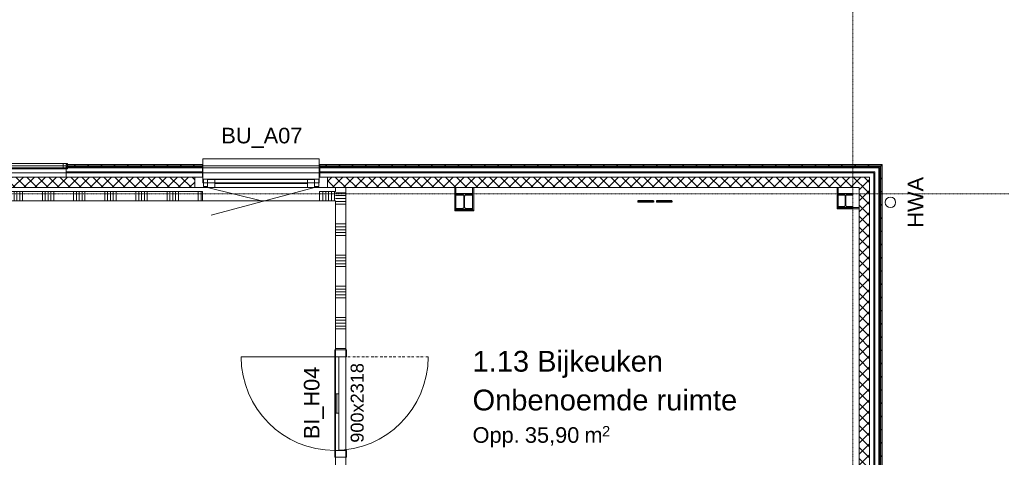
# Model space of a CAD drawing. Extents: x 0 to 92550, y 0 to 59400.
# Tile 81 of 87: x 51720 to 61197, y 31364 to 35576. Entities that reach past the tile are written whole.
import ezdxf
from ezdxf.xclip import XClip

# ---------------------------------------------------------------- set-up
doc = ezdxf.new("R2010")
doc.units = 0
doc.header["$MEASUREMENT"] = 0
doc.header["$XCLIPFRAME"] = 0
for name, pattern in [('Streep-punt fijn', [1251.000023, 626.000023, -312.5, 0, -312.5]), ('Streep-streep-punt grof', [8750, 2500, -1250, 2500, -1250, 0, -1250]), ('Wipeout_Contour', [100000, 0, -100000])]:
    doc.linetypes.add(name, pattern=pattern)
for name, color, linetype in [('ZZ 21 Buitenwand algemeen', 7, 'Continuous'), ('ZZ 21 Buitenwand spouwblad baksteen', 7, 'Continuous'), ('ZZ 22 Binnenwand metal stud', 7, 'Continuous'), ('ZZ 28 HDC staalconstructies', 7, 'Continuous'), ('ZZ 31 Ventilatieroosters', 7, 'Continuous'), ('ZZ 31 Waterslagen', 7, 'Continuous'), ('ZZ 41 Buitenwandafwerking gevelhout', 7, 'Continuous'), ('ZZ 42 Aftimmerwerk algemeen', 7, 'Continuous'), ('ZZ 52 Hemelwaterafvoeren', 7, 'Continuous'), ('ZZ 72 Vaste inrichting', 7, 'Continuous'), ('ZZ A Stramien', 7, 'Continuous'), ('ZZ Info_tekst Algemeen', 7, 'Continuous'), ('ZZ Zone Gebruiksruimten', 7, 'Continuous')]:
    doc.layers.add(name, color=color, linetype=linetype)
doc.styles.add('GENERATED_STYLE_1', font='arial.ttf')
pattern_1 = [(135, (5738.87, 6500), (53.03301, 53.03301), []), (225, (5738.87, 6500), (-53.03301, 53.03301), [])]
pattern_2 = [(225, (5738.87, 6500), (-53.03301, 53.03301), []), (315, (5738.87, 6500), (53.03301, 53.03301), [])]
pattern_3 = [(45, (5738.87, 6500), (-63.63961, 63.63961), [])]
pattern_4 = [(45, (5738.87, 6500), (-159.099, 159.099), []), (45, (5685.83, 6553.03), (-159.099, 159.099), [])]

# ---------------------------------------------------------------- blocks, each defined once
blk = doc.blocks.new('*X147')
at = {"layer": 'ZZ 22 Binnenwand metal stud', "color": 7, "linetype": 'Continuous', "lineweight": 5, "ltscale": 0.01}
for p, q in [((54758.9, 33909.7), (54858.9, 33909.7)), ((54758.9, 33882.3), (54858.9, 33882.3)), ((54758.9, 33854.9), (54858.9, 33854.9)), ((54758.9, 33827.4), (54858.9, 33827.4)), ((54758.9, 33800), (54858.9, 33800)), ((54758.9, 33609.7), (54858.9, 33609.7)), ((54758.9, 33582.3), (54858.9, 33582.3)), ((54758.9, 33554.9), (54858.9, 33554.9)), ((54758.9, 33527.4), (54858.9, 33527.4)), ((54758.9, 33500), (54858.9, 33500)), ((54758.9, 33309.7), (54858.9, 33309.7)), ((54758.9, 33282.3), (54858.9, 33282.3)), ((54758.9, 33254.9), (54858.9, 33254.9)), ((54758.9, 33227.4), (54858.9, 33227.4)), ((54758.9, 33200), (54858.9, 33200)), ((54758.9, 33009.7), (54858.9, 33009.7)), ((54758.9, 32982.3), (54858.9, 32982.3)), ((54758.9, 32954.9), (54858.9, 32954.9)), ((54758.9, 32927.4), (54858.9, 32927.4)), ((54758.9, 32900), (54858.9, 32900)), ((54758.9, 32709.7), (54858.9, 32709.7)), ((54758.9, 32682.3), (54858.9, 32682.3)), ((54758.9, 32654.9), (54858.9, 32654.9)), ((54758.9, 32627.4), (54858.9, 32627.4)), ((54758.9, 32600), (54858.9, 32600)), ((54758.9, 32409.7), (54858.9, 32409.7))]:
    blk.add_line(p, q, dxfattribs=at)
blk = doc.blocks.new('*X152')
at = {"layer": 'ZZ 22 Binnenwand metal stud', "color": 7, "linetype": 'Continuous', "lineweight": 5, "ltscale": 0.01}
for p, q in [((50848.6, 33921), (50848.6, 33833)), ((51038.9, 33921), (51038.9, 33833)), ((51066.3, 33921), (51066.3, 33833)), ((51093.7, 33921), (51093.7, 33833)), ((51121.2, 33921), (51121.2, 33833)), ((51148.6, 33921), (51148.6, 33833)), ((51338.9, 33921), (51338.9, 33833)), ((51366.3, 33921), (51366.3, 33833)), ((51393.7, 33921), (51393.7, 33833)), ((51421.2, 33921), (51421.2, 33833)), ((51448.6, 33921), (51448.6, 33833)), ((51638.9, 33921), (51638.9, 33833)), ((51666.3, 33921), (51666.3, 33833)), ((51693.7, 33921), (51693.7, 33833)), ((51721.2, 33921), (51721.2, 33833)), ((51748.6, 33921), (51748.6, 33833)), ((51938.9, 33921), (51938.9, 33833)), ((51966.3, 33921), (51966.3, 33833)), ((51993.7, 33921), (51993.7, 33833)), ((52021.2, 33921), (52021.2, 33833)), ((52048.6, 33921), (52048.6, 33833)), ((52238.9, 33921), (52238.9, 33833)), ((52266.3, 33921), (52266.3, 33833)), ((52293.7, 33921), (52293.7, 33833)), ((52321.2, 33921), (52321.2, 33833)), ((52348.6, 33921), (52348.6, 33833)), ((52538.9, 33921), (52538.9, 33833)), ((52566.3, 33921), (52566.3, 33833)), ((52593.7, 33921), (52593.7, 33833)), ((52621.2, 33921), (52621.2, 33833)), ((52648.6, 33921), (52648.6, 33833)), ((52838.9, 33921), (52838.9, 33833)), ((52866.3, 33921), (52866.3, 33833)), ((52893.7, 33921), (52893.7, 33833)), ((52921.2, 33921), (52921.2, 33833)), ((52948.6, 33921), (52948.6, 33833)), ((53138.9, 33921), (53138.9, 33833)), ((53166.3, 33921), (53166.3, 33833)), ((53193.7, 33921), (53193.7, 33833)), ((53221.2, 33921), (53221.2, 33833)), ((53248.6, 33921), (53248.6, 33833)), ((53438.9, 33921), (53438.9, 33833)), ((53466.3, 33921), (53466.3, 33833))]:
    blk.add_line(p, q, dxfattribs=at)
blk = doc.blocks.new('*X153')
at = {"layer": 'ZZ 22 Binnenwand metal stud', "color": 7, "linetype": 'Continuous', "lineweight": 5, "ltscale": 0.01}
for p, q in [((54638.9, 33921), (54638.9, 33833)), ((54666.3, 33921), (54666.3, 33833)), ((54693.7, 33921), (54693.7, 33833)), ((54721.2, 33921), (54721.2, 33833)), ((54748.6, 33921), (54748.6, 33833))]:
    blk.add_line(p, q, dxfattribs=at)
blk = doc.blocks.new('Drawing_1_1', base_point=(5738.9, 6500))
at = {"layer": 'ZZ 28 HDC staalconstructies', "linetype": 'Continuous', "lineweight": 0, "true_color": 0x000000}
h = blk.add_hatch(dxfattribs=at)
h.set_pattern_fill('515_Staal_0001', color=18, style=0, pattern_type=2)
h.set_pattern_definition([(315, (55918.87, 33748), (159.1, 159.1), []), (315, (55865.83, 33694.97), (159.1, 159.1), [])])
h.paths.add_polyline_path([(56078.9, 33748), (56078.9, 33757), (56016.9, 33757, -0.414214), (56001.9, 33772), (56001.9, 33876, -0.414214), (56016.9, 33891), (56078.9, 33891), (56078.9, 33900), (55918.9, 33900), (55918.9, 33891), (55980.9, 33891, -0.414214), (55995.9, 33876), (55995.9, 33772, -0.414214), (55980.9, 33757), (55918.9, 33757), (55918.9, 33748)])
h = blk.add_hatch(dxfattribs=at)
h.set_pattern_fill('515_Staal_0001', color=18, style=0, pattern_type=2)
h.set_pattern_definition([(315, (59598.87, 33767), (159.1, 159.1), []), (315, (59545.83, 33713.97), (159.1, 159.1), [])])
h.paths.add_polyline_path([(59598.9, 33775.5), (59598.9, 33767), (59738.9, 33767), (59738.9, 33775.5), (59683.6, 33775.5, -0.414214), (59671.6, 33787.5), (59671.6, 33879.5, -0.414214), (59683.6, 33891.5), (59738.9, 33891.5), (59738.9, 33900), (59598.9, 33900), (59598.9, 33891.5), (59654.1, 33891.5, -0.414214), (59666.1, 33879.5), (59666.1, 33787.5, -0.414214), (59654.1, 33775.5)])
h = blk.add_hatch(dxfattribs=at)
h.set_pattern_fill('515_Staal_0001', color=18, style=0, pattern_type=2)
h.set_pattern_definition(pattern_4)
h.paths.add_polyline_path([(57819.7, 33819.3), (57819.7, 33831.3), (57670.1, 33831), (57670.1, 33819)])
h = blk.add_hatch(dxfattribs=at)
h.set_pattern_fill('515_Staal_0001', color=18, style=0, pattern_type=2)
h.set_pattern_definition(pattern_4)
h.paths.add_polyline_path([(57848.1, 33831.3), (57848.1, 33819.3), (57997.6, 33819.6), (57997.6, 33831.6)])
at = {"layer": 'ZZ 42 Aftimmerwerk algemeen', "linetype": 'Continuous', "lineweight": 0, "true_color": 0x7f7f7f}
for points in [[(55918.9, 33748), (55918.9, 33961), (55906.9, 33961), (55906.9, 33748)], [(56090.9, 33748), (56090.9, 33961), (56078.9, 33961), (56078.9, 33748)], [(59598.9, 33767), (59598.9, 33961), (59586.9, 33961), (59586.9, 33767)], [(55918.9, 33748), (55906.9, 33736), (55918.9, 33736)], [(55906.9, 33748), (55906.9, 33736), (55918.9, 33748)], [(56078.9, 33748), (55918.9, 33748), (55918.9, 33736), (56078.9, 33736)], [(56078.9, 33748), (56090.9, 33736), (56090.9, 33748)], [(56078.9, 33736), (56090.9, 33736), (56078.9, 33748)], [(59598.9, 33767), (59586.9, 33755), (59598.9, 33755)], [(59586.9, 33767), (59586.9, 33755), (59598.9, 33767)], [(59598.9, 33755), (59799.9, 33755), (59799.9, 33767), (59598.9, 33767)]]:
    blk.add_hatch(color=8, dxfattribs=at).paths.add_polyline_path(points)
at = {"layer": 'ZZ 21 Buitenwand algemeen', "color": 7, "linetype": 'Continuous', "lineweight": 5, "ltscale": 0.01}
blk.add_line((54682.9, 33961), (53404.9, 33961), dxfattribs=at)
at = {"layer": 'ZZ 21 Buitenwand algemeen', "color": 7, "linetype": 'Continuous', "lineweight": 15, "ltscale": 0.01, "flags": 128}
for points in [[(48872.9, 33961), (53404.9, 33961)], [(54682.9, 33961), (59799.9, 33961)], [(59799.9, 33961), (59799.9, 25408)]]:
    blk.add_lwpolyline(points, dxfattribs=at)
at = {"layer": 'ZZ 22 Binnenwand metal stud', "color": 7, "linetype": 'Continuous', "lineweight": 15, "ltscale": 0.01}
for p, q in [((53480.9, 33921), (53480.9, 33833)), ((53480.9, 33921), (53480.9, 33833)), ((54606.9, 33921), (54606.9, 33833)), ((54606.9, 33921), (54606.9, 33833)), ((54758.9, 32397.5), (54858.9, 32397.5)), ((54758.9, 32397.5), (54858.9, 32397.5)), ((54758.9, 32397.5), (54858.9, 32397.5)), ((54758.9, 31363.5), (54858.9, 31363.5)), ((54758.9, 31363.5), (54858.9, 31363.5)), ((54758.9, 31363.5), (54858.9, 31363.5))]:
    blk.add_line(p, q, dxfattribs=at)
at = {"layer": 'ZZ 22 Binnenwand metal stud', "color": 7, "linetype": 'Continuous', "lineweight": 5, "ltscale": 0.01}
blk.add_line((54606.9, 33833), (53480.9, 33833), dxfattribs=at)
at = {"layer": 'ZZ 22 Binnenwand metal stud', "color": 7, "linetype": 'Continuous', "lineweight": 9, "ltscale": 0.01}
for p, q in [((54751.9, 32330.5), (53851.9, 32330.5)), ((54865.9, 32397.5), (54751.9, 32397.5)), ((54751.9, 32397.5), (54751.9, 32330.5)), ((54751.9, 32330.5), (54865.9, 32330.5)), ((54751.9, 31973), (54751.9, 32330.5)), ((54751.9, 32330.5), (54791.9, 32330.5)), ((54791.9, 32330.5), (54791.9, 31973)), ((54865.9, 32330.5), (54865.9, 32397.5)), ((54791.9, 31973), (54751.9, 31973)), ((54771.9, 31788), (54771.9, 31973)), ((54751.9, 31430.5), (54751.9, 31788)), ((54751.9, 31788), (54791.9, 31788)), ((54791.9, 31788), (54791.9, 31430.5)), ((54865.9, 31430.5), (54751.9, 31430.5)), ((54751.9, 31430.5), (54751.9, 31363.5)), ((54791.9, 31430.5), (54751.9, 31430.5)), ((54865.9, 31363.5), (54865.9, 31430.5)), ((54751.9, 31363.5), (54865.9, 31363.5))]:
    blk.add_line(p, q, dxfattribs=at)
at = {"layer": 'ZZ 22 Binnenwand metal stud', "color": 7, "linetype": 'Streep-streep-punt grof', "lineweight": 9, "ltscale": 0.01}
for q in [(55651.9, 32330.5), (54751.9, 31430.5)]:
    blk.add_line((54751.9, 32330.5), q, dxfattribs=at)
at = {"layer": 'ZZ 22 Binnenwand metal stud', "color": 7, "linetype": 'Continuous', "lineweight": 15, "ltscale": 0.01, "flags": 128}
for points in [[(54758.9, 33961), (54758.9, 33921)], [(54858.9, 33961), (54758.9, 33961)], [(54858.9, 32397.5), (54858.9, 33961)], [(53480.9, 33921), (50830.9, 33921)], [(50830.9, 33833), (53480.9, 33833)], [(54758.9, 33921), (54606.9, 33921)], [(54606.9, 33833), (54758.9, 33833)], [(54758.9, 33833), (54758.9, 32397.5)]]:
    blk.add_lwpolyline(points, dxfattribs=at)
at = {"layer": 'ZZ 22 Binnenwand metal stud', "color": 7, "linetype": 'Continuous', "lineweight": 9, "ltscale": 0.01, "flags": 128}
for points in [[(54751.9, 31788), (54751.9, 31973), (54771.9, 31973), (54771.9, 31788)], [(54771.9, 31788), (54771.9, 31973), (54791.9, 31973), (54791.9, 31788)]]:
    blk.add_lwpolyline(points, close=True, dxfattribs=at)
at = {"layer": 'ZZ 22 Binnenwand metal stud', "color": 7, "linetype": 'Continuous', "lineweight": 9, "ltscale": 0.01}
for start, end in [(180, 270), (270, 0)]:
    blk.add_arc((54751.9, 32330.5), 900, start, end, dxfattribs=at)
at = {"layer": 'ZZ 28 HDC staalconstructies', "color": 7, "linetype": 'Continuous', "lineweight": 25, "ltscale": 0.01}
for p, q in [((57819.7, 33831.3), (57670.1, 33831)), ((57670.1, 33831), (57670.1, 33819)), ((57819.7, 33819.3), (57670.1, 33819)), ((57819.7, 33831.3), (57819.7, 33819.3)), ((57997.6, 33831.6), (57848.1, 33831.3)), ((57848.1, 33831.3), (57848.1, 33819.3)), ((57997.6, 33819.6), (57848.1, 33819.3)), ((57997.6, 33831.6), (57997.6, 33819.6))]:
    blk.add_line(p, q, dxfattribs=at)
at = {"layer": 'ZZ 28 HDC staalconstructies', "color": 7, "linetype": 'Continuous', "lineweight": 25, "ltscale": 0.01, "flags": 128}
for points in [[(56078.9, 33748), (56078.9, 33757), (56016.9, 33757, -0.414214), (56001.9, 33772), (56001.9, 33876, -0.414214), (56016.9, 33891), (56078.9, 33891), (56078.9, 33900), (55918.9, 33900), (55918.9, 33891), (55980.9, 33891, -0.414214), (55995.9, 33876), (55995.9, 33772, -0.414214), (55980.9, 33757), (55918.9, 33757), (55918.9, 33748)], [(59598.9, 33775.5), (59598.9, 33767), (59738.9, 33767), (59738.9, 33775.5), (59683.6, 33775.5, -0.414214), (59671.6, 33787.5), (59671.6, 33879.5, -0.414214), (59683.6, 33891.5), (59738.9, 33891.5), (59738.9, 33900), (59598.9, 33900), (59598.9, 33891.5), (59654.1, 33891.5, -0.414214), (59666.1, 33879.5), (59666.1, 33787.5, -0.414214), (59654.1, 33775.5)]]:
    blk.add_lwpolyline(points, format="xyb", close=True, dxfattribs=at)
at = {"layer": 'ZZ 31 Waterslagen', "color": 7, "linetype": 'Continuous', "lineweight": 9, "ltscale": 0.01}
for p, q in [((54603.9, 34235.5), (53483.9, 34235.5)), ((54603.9, 34005.5), (53483.9, 34005.5))]:
    blk.add_line(p, q, dxfattribs=at)
at = {"layer": 'ZZ 41 Buitenwandafwerking gevelhout', "color": 7, "linetype": 'Continuous', "lineweight": 9, "ltscale": 0.01}
for p, q in [((53556.9, 34042), (53488.9, 34042)), ((53488.9, 34042), (53488.9, 33970)), ((53528.9, 33970), (53528.9, 34037)), ((53528.9, 34037), (53556.9, 34037)), ((53596.9, 34037), (53528.9, 34037)), ((53528.9, 34037), (53528.9, 33962)), ((53556.9, 34037), (53556.9, 34042)), ((54530.9, 34042), (53556.9, 34042)), ((53596.9, 33962), (53596.9, 34037)), ((54490.9, 34037), (53596.9, 34037)), ((54558.9, 34037), (54490.9, 34037)), ((54490.9, 34037), (54490.9, 33962)), ((54598.9, 34042), (54530.9, 34042)), ((54530.9, 34042), (54530.9, 34037)), ((54530.9, 34037), (54558.9, 34037)), ((54558.9, 34037), (54558.9, 33970)), ((54558.9, 33962), (54558.9, 34037)), ((54598.9, 33970), (54598.9, 34042)), ((53488.9, 33970), (53528.9, 33970)), ((53528.9, 33962), (54061.4, 33828.7)), ((53528.9, 33962), (53596.9, 33962)), ((54558.9, 33962), (53564, 33695.4)), ((53596.9, 33999.5), (54490.9, 33999.5)), ((53596.9, 33962), (54490.9, 33962)), ((53596.9, 33962), (54490.9, 33962)), ((54490.9, 33962), (54558.9, 33962)), ((54558.9, 33970), (54598.9, 33970))]:
    blk.add_line(p, q, dxfattribs=at)
at = {"layer": 'ZZ 42 Aftimmerwerk algemeen', "color": 7, "linetype": 'Continuous', "lineweight": 9, "ltscale": 0.01, "flags": 128}
for points in [[(55906.9, 33961), (55906.9, 33736)], [(55906.9, 33961), (55918.9, 33961)], [(55918.9, 33748), (55918.9, 33961)], [(56078.9, 33961), (56078.9, 33748)], [(56090.9, 33961), (56078.9, 33961)], [(56090.9, 33748), (56090.9, 33961)], [(59586.9, 33961), (59586.9, 33755)], [(59586.9, 33961), (59598.9, 33961)], [(59598.9, 33767), (59598.9, 33961)], [(56078.9, 33748), (55918.9, 33748)], [(56090.9, 33736), (56090.9, 33748)], [(59586.9, 33755), (59598.9, 33755)], [(59799.9, 33767), (59598.9, 33767)], [(59598.9, 33755), (59799.9, 33755)], [(59799.9, 33755), (59799.9, 33767)], [(55906.9, 33736), (55918.9, 33736)], [(55918.9, 33736), (56090.9, 33736)]]:
    blk.add_lwpolyline(points, dxfattribs=at)
at = {"layer": 'ZZ Zone Gebruiksruimten', "color": 255, "linetype": 'Continuous', "lineweight": 0, "ltscale": 0.01, "flags": 128}
for points in [[(59799.9, 33961), (54858.9, 33961), (54858.9, 29800), (56058.9, 29800), (56058.9, 25700), (59799.9, 25700)], [(54758.9, 33833), (43238.9, 33833), (43238.9, 29800), (54758.9, 29800)]]:
    blk.add_lwpolyline(points, close=True, dxfattribs=at)
at = {"layer": 'ZZ 72 Vaste inrichting', "color": 7, "linetype": 'Continuous', "lineweight": 25, "ltscale": 0.01}
for name in ['*X152', '*X153', '*X147']:
    blk.add_blockref(name, (0, 0), dxfattribs=at)
at = {"layer": 'ZZ 22 Binnenwand metal stud', "color": 7, "linetype": 'Continuous', "lineweight": 5, "attachment_point": 7, "rotation": 90, "style": 'GENERATED_STYLE_1'}
for s, insert, char_height in [('\\A1;{\\pql;\\fArial|b0|i0|c0|p0;\\W1.000000;900x2318}', (55032.5, 31504), 125), ('\\A1;{\\pql;\\fArial|b0|i0|c0|p0;\\W1.000000;BI_H04}', (54648.3, 31537.4), 150)]:
    blk.add_mtext(s, dxfattribs=dict(at, insert=insert, char_height=char_height))
at = {"layer": 'ZZ 41 Buitenwandafwerking gevelhout', "color": 7, "linetype": 'Continuous', "lineweight": 5, "insert": (53660.8, 34342.5), "char_height": 150, "attachment_point": 7, "style": 'GENERATED_STYLE_1'}
blk.add_mtext('\\A1;{\\pql;\\fArial|b0|i0|c0|p0;\\W1.000000;BU_A07}', dxfattribs=at)
at = {"layer": 'ZZ Info_tekst Algemeen', "color": 7, "linetype": 'Continuous', "lineweight": 5, "insert": (60342.3, 33818), "char_height": 150, "attachment_point": 5, "rotation": 90, "style": 'GENERATED_STYLE_1'}
blk.add_mtext('\\A1;{\\pqc;\\fArial|b0|i0|c0|p0;\\W1.000000;HWA}', dxfattribs=at)
at = {"layer": 'ZZ Zone Gebruiksruimten', "color": 7, "linetype": 'Continuous', "lineweight": 5, "attachment_point": 1, "style": 'GENERATED_STYLE_1'}
for s, insert, char_height in [('\\A1;{\\pql;\\pt0;\\fArial|b0|i0|c0|p0;\\W1.000000;1.13 Bijkeuken}', (56079.1, 32388.2), 200), ('\\A1;{\\pql;\\pt0;\\fArial|b0|i0|c0|p0;\\W1.000000;Onbenoemde ruimte}', (56079.1, 32015), 200), ('\\A1;{\\pql;\\pt0;\\fArial|b0|i0|c0|p0;\\W1.000000;Opp. }', (56079.1, 31653.2), 150), ('\\A1;{\\pql;\\fArial|b0|i0|c0|p0;\\W1.000000;35,90}', (56582.3, 31653.2), 150), ('\\A1;{\\pql;\\fArial|b0|i0|c0|p0;\\W1.000000;2}', (57325.6, 31664.6), 100), ('\\A1;{\\pql;\\fArial|b0|i0|c0|p0;\\W1.000000; m}', (57097.1, 31653.2), 150)]:
    blk.add_mtext(s, dxfattribs=dict(at, insert=insert, char_height=char_height))
at = {"color": 254, "linetype": 'Wipeout_Contour', "lineweight": 0, "ltscale": 207126.420418}
blk.add_wipeout([(59989.9, 34171), (59989.9, 34151), (60009.9, 34171)], dxfattribs=at).dxf.layer = 'ZZ 21 Buitenwand spouwblad baksteen'
at = {"color": 254, "linetype": 'Wipeout_Contour', "lineweight": 0, "ltscale": 206977.613205}
blk.add_wipeout([(59939.9, 34101), (59989.9, 34151), (59939.9, 34151)], dxfattribs=at).dxf.layer = 'ZZ 21 Buitenwand spouwblad baksteen'
at = {"color": 254, "linetype": 'Wipeout_Contour', "lineweight": 0, "ltscale": 268277.012179}
blk.add_wipeout([(59989.9, 34151), (59989.9, 25260), (60009.9, 25260), (60009.9, 34151)], dxfattribs=at).dxf.layer = 'ZZ 21 Buitenwand spouwblad baksteen'
at = {"layer": 'ZZ 52 Hemelwaterafvoeren', "color": 7, "linetype": 'Continuous', "lineweight": 9, "ltscale": 0.01, "flags": 128}
blk.add_lwpolyline([(60050.9, 33818, -1), (60150.9, 33818, -1)], format="xyb", close=True, dxfattribs=at)
at = {"color": 254, "linetype": 'Wipeout_Contour', "lineweight": 0, "ltscale": 207132.541467}
blk.add_wipeout([(59989.9, 34151), (60009.9, 34151), (60009.9, 34171)], dxfattribs=at).dxf.layer = 'ZZ 21 Buitenwand spouwblad baksteen'
at = {"color": 254, "linetype": 'Wipeout_Contour', "lineweight": 0, "ltscale": 268102.209935}
blk.add_wipeout([(59939.9, 34101), (59939.9, 25260), (59989.9, 25260), (59989.9, 34101)], dxfattribs=at).dxf.layer = 'ZZ 21 Buitenwand spouwblad baksteen'
at = {"layer": 'ZZ 21 Buitenwand algemeen', "linetype": 'Continuous', "lineweight": 0, "true_color": 0x000000}
h = blk.add_hatch(dxfattribs=at)
h.set_pattern_fill('415_Isolatie_ruit_0001', color=18, style=0, pattern_type=2)
h.set_pattern_definition(pattern_1)
h.paths.add_polyline_path([(59799.9, 33961), (59799.9, 25408), (59899.9, 25408), (59899.9, 33961)])
at = {"layer": 'ZZ A Stramien', "color": 7, "linetype": 'Streep-punt fijn', "lineweight": 9, "ltscale": 0.01}
blk.add_line((8788.9, 33900), (61238.9, 33900), dxfattribs=at)
at = {"color": 254, "linetype": 'Wipeout_Contour', "lineweight": 0, "ltscale": 206994.974534}
blk.add_wipeout([(59939.9, 34101), (59989.9, 34101), (59989.9, 34151)], dxfattribs=at).dxf.layer = 'ZZ 21 Buitenwand spouwblad baksteen'
at = {"layer": 'ZZ 21 Buitenwand spouwblad baksteen', "color": 7, "linetype": 'Continuous', "lineweight": 15, "ltscale": 0.01}
for p, q in [((59989.9, 34101), (59989.9, 34151)), ((59989.9, 25260), (59989.9, 34101))]:
    blk.add_line(p, q, dxfattribs=at)
at = {"layer": 'ZZ 21 Buitenwand spouwblad baksteen', "color": 7, "linetype": 'Continuous', "lineweight": 15, "ltscale": 0.01, "flags": 128}
for points in [[(60009.9, 34171), (59989.9, 34171)], [(60009.9, 25260), (60009.9, 34171)], [(59939.9, 34101), (59939.9, 25330)]]:
    blk.add_lwpolyline(points, dxfattribs=at)
at = {"color": 254, "linetype": 'Wipeout_Contour', "lineweight": 0, "ltscale": 248704.842516}
blk.add_wipeout([(43509.9, 34171), (43509.9, 34151), (59989.9, 34151), (59989.9, 34171)], dxfattribs=at).dxf.layer = 'ZZ 21 Buitenwand spouwblad baksteen'
at = {"layer": 'ZZ 41 Buitenwandafwerking gevelhout', "linetype": 'Continuous', "lineweight": 0, "true_color": 0x000000}
h = blk.add_hatch(dxfattribs=at)
h.set_pattern_fill('310_Naaldhout__01__0001', color=18, style=0, pattern_type=2)
h.set_pattern_definition(pattern_3)
h.paths.add_polyline_path([(59999.9, 34161), (60020.9, 34182), (59999.9, 34182)])
h = blk.add_hatch(dxfattribs=at)
h.set_pattern_fill('310_Naaldhout__01__0001', color=18, style=0, pattern_type=2)
h.set_pattern_definition(pattern_3)
h.paths.add_polyline_path([(59999.9, 34161), (60020.9, 34161), (60020.9, 34182)])
h = blk.add_hatch(dxfattribs=at)
h.set_pattern_fill('310_Naaldhout__01__0001', color=18, style=0, pattern_type=2)
h.set_pattern_definition(pattern_3)
h.paths.add_polyline_path([(59999.9, 25260), (60020.9, 25260), (60020.9, 34161), (59999.9, 34161)])
at = {"layer": 'ZZ 41 Buitenwandafwerking gevelhout', "color": 7, "linetype": 'Continuous', "lineweight": 5, "ltscale": 0.01}
for p, q in [((59999.9, 34111), (59999.9, 34161)), ((59999.9, 25260), (59999.9, 34111))]:
    blk.add_line(p, q, dxfattribs=at)
at = {"layer": 'ZZ 41 Buitenwandafwerking gevelhout', "color": 7, "linetype": 'Continuous', "lineweight": 5, "ltscale": 0.01, "flags": 128}
blk.add_lwpolyline([(60020.9, 34182), (59999.9, 34182)], dxfattribs=at)
at = {"layer": 'ZZ 41 Buitenwandafwerking gevelhout', "color": 7, "linetype": 'Continuous', "lineweight": 9, "ltscale": 0.01, "flags": 128}
blk.add_lwpolyline([(60020.9, 25260), (60020.9, 34182)], dxfattribs=at)
at = {"color": 254, "linetype": 'Wipeout_Contour', "lineweight": 0, "ltscale": 248508.632097}
blk.add_wipeout([(43489.9, 34101), (59939.9, 34101), (59939.9, 34151), (43489.9, 34151)], dxfattribs=at).dxf.layer = 'ZZ 21 Buitenwand spouwblad baksteen'
at = {"layer": 'ZZ 21 Buitenwand algemeen', "linetype": 'Continuous', "lineweight": 0, "true_color": 0x000000}
h = blk.add_hatch(dxfattribs=at)
h.set_pattern_fill('415_Isolatie_ruit_0001', color=18, style=0, pattern_type=2)
h.set_pattern_definition(pattern_2)
h.paths.add_polyline_path([(48872.9, 34061), (48872.9, 33961), (53404.9, 33961), (53404.9, 34061)])
h = blk.add_hatch(dxfattribs=at)
h.set_pattern_fill('415_Isolatie_ruit_0001', color=18, style=0, pattern_type=2)
h.set_pattern_definition(pattern_2)
h.paths.add_polyline_path([(59799.9, 34061), (54682.9, 34061), (54682.9, 33961), (59799.9, 33961)])
h = blk.add_hatch(dxfattribs=at)
h.set_pattern_fill('415_Isolatie_ruit_0001', color=18, style=0, pattern_type=2)
h.set_pattern_definition(pattern_1)
h.paths.add_polyline_path([(59799.9, 33961), (59899.9, 34061), (59799.9, 34061)])
h = blk.add_hatch(dxfattribs=at)
h.set_pattern_fill('415_Isolatie_ruit_0001', color=18, style=0, pattern_type=2)
h.set_pattern_definition(pattern_1)
h.paths.add_polyline_path([(59799.9, 33961), (59899.9, 33961), (59899.9, 34061)])
at = {"layer": 'ZZ 41 Buitenwandafwerking gevelhout', "linetype": 'Continuous', "lineweight": 0, "true_color": 0x000000}
h = blk.add_hatch(dxfattribs=at)
h.set_pattern_fill('310_Naaldhout__01__0001', color=18, style=0, pattern_type=2)
h.set_pattern_definition(pattern_3)
h.paths.add_polyline_path([(53478.9, 34182), (52168.9, 34182), (52168.9, 34161), (53478.9, 34161)])
h = blk.add_hatch(dxfattribs=at)
h.set_pattern_fill('310_Naaldhout__01__0001', color=18, style=0, pattern_type=2)
h.set_pattern_definition(pattern_3)
h.paths.add_polyline_path([(54608.9, 34161), (59999.9, 34161), (59999.9, 34182), (54608.9, 34182)])
at = {"layer": 'ZZ 21 Buitenwand algemeen', "color": 7, "linetype": 'Continuous', "lineweight": 15, "ltscale": 0.01}
for p, q in [((53404.9, 34061), (53404.9, 33961)), ((53404.9, 34061), (53404.9, 33961)), ((54682.9, 34061), (54682.9, 33961)), ((54682.9, 34061), (54682.9, 33961))]:
    blk.add_line(p, q, dxfattribs=at)
at = {"layer": 'ZZ 21 Buitenwand algemeen', "color": 7, "linetype": 'Continuous', "lineweight": 15, "ltscale": 0.01, "flags": 128}
for points in [[(53404.9, 34061), (48872.9, 34061)], [(59799.9, 34061), (54682.9, 34061)], [(59899.9, 34061), (59799.9, 34061)], [(59899.9, 25408), (59899.9, 34061)]]:
    blk.add_lwpolyline(points, dxfattribs=at)
at = {"layer": 'ZZ 21 Buitenwand spouwblad baksteen', "color": 7, "linetype": 'Continuous', "lineweight": 15, "ltscale": 0.01}
for p, q in [((59939.9, 34151), (43489.9, 34151)), ((59989.9, 34151), (59939.9, 34151))]:
    blk.add_line(p, q, dxfattribs=at)
at = {"layer": 'ZZ 21 Buitenwand spouwblad baksteen', "color": 7, "linetype": 'Continuous', "lineweight": 15, "ltscale": 0.01, "flags": 128}
for points in [[(59989.9, 34171), (43509.9, 34171)], [(43439.9, 34101), (59939.9, 34101)]]:
    blk.add_lwpolyline(points, dxfattribs=at)
at = {"layer": 'ZZ 31 Ventilatieroosters', "color": 7, "linetype": 'Continuous', "lineweight": 5, "ltscale": 0.01}
for p, q in [((50888.9, 34192), (52178.9, 34192)), ((52178.9, 34139), (50888.9, 34139)), ((52138.9, 34192), (52138.9, 34139)), ((52178.9, 34192), (52178.9, 34139))]:
    blk.add_line(p, q, dxfattribs=at)
at = {"layer": 'ZZ 31 Waterslagen', "color": 7, "linetype": 'Continuous', "lineweight": 9, "ltscale": 0.01}
for p, q in [((53483.9, 34235.5), (53483.9, 34005.5)), ((54603.9, 34235.5), (54603.9, 34005.5))]:
    blk.add_line(p, q, dxfattribs=at)
at = {"layer": 'ZZ 41 Buitenwandafwerking gevelhout', "color": 7, "linetype": 'Continuous', "lineweight": 5, "ltscale": 0.01}
for p, q in [((52168.9, 34182), (52168.9, 34161)), ((52168.9, 34182), (52168.9, 34161)), ((53478.9, 34161), (52168.9, 34161)), ((52168.9, 34161), (52168.9, 34111)), ((52168.9, 34161), (52168.9, 34111)), ((53478.9, 34182), (53478.9, 34161)), ((53478.9, 34182), (53478.9, 34161)), ((53478.9, 34161), (53478.9, 34111)), ((53478.9, 34161), (53478.9, 34111)), ((54608.9, 34182), (54608.9, 34161)), ((54608.9, 34182), (54608.9, 34161)), ((59949.9, 34161), (54608.9, 34161)), ((54608.9, 34161), (54608.9, 34111)), ((54608.9, 34161), (54608.9, 34111)), ((59999.9, 34161), (59949.9, 34161)), ((59999.9, 34161), (59949.9, 34161)), ((52168.9, 34061), (50898.9, 34061)), ((53478.9, 34111), (52168.9, 34111)), ((52168.9, 34111), (52168.9, 34061)), ((52168.9, 34111), (52168.9, 34061)), ((53478.9, 34111), (53478.9, 34061)), ((53478.9, 34111), (53478.9, 34061)), ((59899.9, 34111), (54608.9, 34111)), ((54608.9, 34111), (54608.9, 34061)), ((54608.9, 34111), (54608.9, 34061)), ((59949.9, 34111), (59899.9, 34111)), ((59949.9, 34061), (59949.9, 34111)), ((59949.9, 25260), (59949.9, 34061))]:
    blk.add_line(p, q, dxfattribs=at)
at = {"layer": 'ZZ 41 Buitenwandafwerking gevelhout', "color": 7, "linetype": 'Continuous', "lineweight": 9, "ltscale": 0.01, "flags": 128}
for points in [[(53478.9, 34182), (52168.9, 34182)], [(59999.9, 34182), (54608.9, 34182)]]:
    blk.add_lwpolyline(points, dxfattribs=at)
at = {"layer": 'ZZ 41 Buitenwandafwerking gevelhout', "color": 7, "linetype": 'Continuous', "lineweight": 5, "ltscale": 0.01, "flags": 128}
for points in [[(52168.9, 34061), (53478.9, 34061)], [(54608.9, 34061), (59899.9, 34061)], [(59899.9, 34061), (59899.9, 25260)]]:
    blk.add_lwpolyline(points, dxfattribs=at)
at = {"layer": 'ZZ A Stramien', "color": 7, "linetype": 'Streep-punt fijn', "lineweight": 9, "ltscale": 0.01}
blk.add_line((59738.9, 6500), (59738.9, 52900), dxfattribs=at)

msp = doc.modelspace()

# ---------------------------------------------------------------- block references
at = {"color": 7, "linetype": 'Continuous', "lineweight": 25, "ltscale": 0.01}
ref = msp.add_blockref('Drawing_1_1', (5738.9, 6500), dxfattribs=at)
XClip(ref).set_block_clipping_path([(1000, 1000), (66950, 58400)])

doc.saveas('drawing.dxf')
